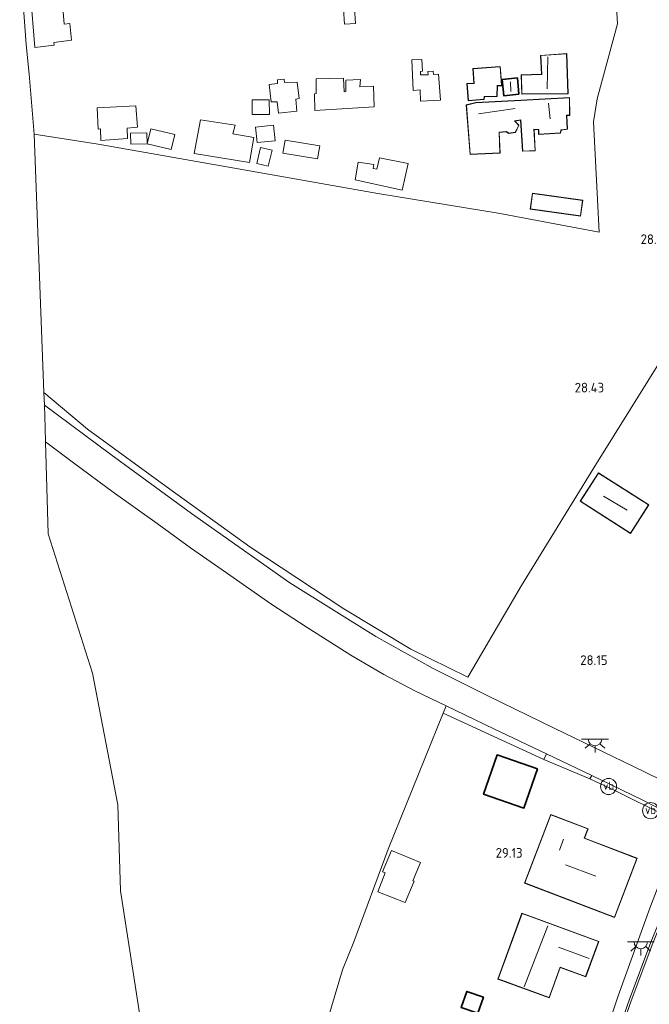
# Model space of a CAD drawing. Extents: x 184075 to 186166, y 346026 to 349063.
# Tile 23 of 136: x 184232 to 184350, y 346629 to 346812. Entities that reach past the tile are written whole.
import ezdxf
from ezdxf.enums import TextEntityAlignment as Align

# ---------------------------------------------------------------- set-up
doc = ezdxf.new("R2010")
doc.units = 0
for name, color, linetype, lineweight in [('B-ME-GR-GRAS-GV', 60, 'Continuous', 13), ('B-ME-GR-HAAG-G', 90, 'GR-HAAG1', 13), ('B-ME-IE-MEUBILAIR_WEGMEUBILAIR-S', 7, 'Continuous', 25), ('B-ME-IE-TERREINAFSCHEIDING_KUNSTMATIG_HEKWERK-G', 20, 'IE-TERREINAFSCHEIDING-KUNSTMATIG', 18), ('B-ME-KG-KADASTRAAL_DAKRAND-G', 170, 'Continuous', 18), ('B-ME-KG-KADASTRAAL_NOK-G', 10, 'Continuous', 18), ('B-ME-OG-BEBOUWING_SCHUUR-GV', 7, 'Continuous', 35), ('B-ME-OG-BEBOUWING_WONINGBOUW-GV', 7, 'Continuous', 18), ('B-ME-OG-HOOGTEPUNT-S', 7, 'Continuous', 25), ('B-ME-OG-TERREIN_GROEN_TUIN-GV', 7, 'Continuous', 18), ('B-ME-OG-TERREIN_WOONWAGENLOCATIE-GV', 7, 'Continuous', 18), ('B-ME-VH-GOOT-GV', 170, 'Continuous', 18), ('B-ME-VH-VERHARDING_ASFALT-GV', 252, 'Continuous', 18), ('B-ME-VH-VERHARDING_STRAATBAKSTEEN-GV', 252, 'Continuous', 18), ('B-ME-VW-VERKEERSTEKEN_DRAAGCONSTRUCTIE-S', 7, 'Continuous', 25)]:
    doc.layers.add(name, color=color, linetype=linetype, lineweight=lineweight)
doc.styles.add('NLCS-ISO', font='NLCS-ISO.ttf')
doc.styles.add('NLCS-ISO-ANNOTATIVE-T18', font='NLCS-ISO.ttf', dxfattribs={"height": 1.8})
doc.linetypes.add('GR-HAAG1', pattern='A,6,[176,NLCS.SHX,S=0.125,R=0,X=0,Y=0],-2', length=8)
doc.linetypes.add('IE-TERREINAFSCHEIDING-KUNSTMATIG', pattern='A,4,[82,NLCS.SHX,S=0.75,R=90,X=0,Y=0],4,-2', length=10)

# ---------------------------------------------------------------- blocks, each defined once
blk = doc.blocks.new('SAL-HOOGTELABEL-SO')
at = {"color": 0, "linetype": 'ByBlock', "lineweight": -2, "style": 'NLCS-ISO-ANNOTATIVE-T18'}
blk.add_attdef('HOOGTE', text='', height=1.8, dxfattribs=at).set_placement((2.79, 0), align=Align.RIGHT)
blk = doc.blocks.new('SKL-ET_OV_LICHTPUNT-SO')
at = {"color": 0, "linetype": 'ByBlock', "lineweight": 18}
for points in [[(-1.25, 0), (-2.5, 0)], [(1.25, 0), (2.5, 0)], [(-0.92, -0.85), (-1.83, -1.7)], [(0, -1.25), (0, -2.5)], [(0.92, -0.85), (1.83, -1.7)]]:
    blk.add_lwpolyline(points, dxfattribs=at)
blk.add_lwpolyline([(0, 0), (1.25, 0, -1), (-1.25, 0)], format="xyb", close=True, dxfattribs=at)
blk = doc.blocks.new('SIE-WEG_PAAL_VERKEERSBORD-SO')
at = {"color": 0, "linetype": 'ByBlock', "lineweight": 18}
blk.add_circle((0, 0), 1.5, dxfattribs=at)
at = {"color": 0, "linetype": 'ByBlock', "lineweight": 18, "style": 'NLCS-ISO'}
blk.add_text('vb', height=1.5, dxfattribs=at).set_placement((0, 0.13), align=Align.MIDDLE_CENTER)

msp = doc.modelspace()

# ---------------------------------------------------------------- linework, layer by layer
at = {"layer": 'B-ME-GR-GRAS-GV'}
msp.add_polyline3d([(184355.619, 346754.767, 28.203), (184339.813, 346729.404, 28.32), (184325.809, 346706.669, 28.018), (184315.844, 346689.562, 28.203), (184305.206, 346694.82, 28.343), (184292.745, 346702.321, 28.343), (184275.227, 346713.83, 28.401), (184260.367, 346724.611, 28.459), (184245.034, 346735.794, 28.598), (184236.906, 346742.604, 28.598), (184235.078, 346790.719, 28.383), (184247.025, 346788.839, 28.323), (184276.251, 346783.678, 28.252), (184299.078, 346779.64, 28.144), (184321.468, 346775.985, 28.293), (184340.302, 346772.463, 28.181), (184339.223, 346793.029, 28.368), (184339.889, 346797.323, 28.506), (184343.699, 346811.266, 28.356), (184343.265, 346818.727, 28.334)], dxfattribs=at)
for points in [[(184282.57, 346601.737, 28.492), (184277.72, 346586.395, 28.584), (184259.435, 346596.647, 28.927), (184251.156, 346649.781, 29.004), (184250.641, 346665.813, 29.004), (184245.969, 346690.312, 29.004), (184237.672, 346716.25, 29.004), (184237.225, 346733.396, 28.667), (184242.408, 346729.523, 28.659), (184249.783, 346724.031, 28.664), (184257.965, 346718.224, 28.66), (184264.176, 346713.671, 28.622), (184270.903, 346709.035, 28.578), (184279.171, 346703.228, 28.563), (184285.923, 346698.858, 28.557), (184294.043, 346693.703, 28.515), (184300.172, 346690.112, 28.515), (184305.939, 346687.044, 28.528), (184311.784, 346684.244, 28.537), (184311.254, 346682.896, 28.593), (184301.023, 346657.58, 28.215), (184294.61, 346640.263, 28.636), (184292.501, 346635.05, 28.39), (184288.4, 346621.308, 28.536)], [(184330.492, 346675.311, 28.487), (184329.969, 346674.254, 28.669), (184311.254, 346682.896, 28.593), (184311.784, 346684.244, 28.537), (184320.697, 346679.975, 28.551)], [(184355.122, 346662.661, 28.72), (184355.307, 346661.113, 28.787), (184352.97, 346663.663, 28.749), (184343.168, 346668.45, 28.711), (184338.573, 346670.639, 28.578), (184338.94, 346671.289, 28.432), (184348.297, 346666.735, 28.388), (184352.009, 346664.834, 28.505), (184354.13, 346663.51, 28.626)]]:
    msp.add_polyline3d(points, close=True, dxfattribs=at)
at = {"layer": 'B-ME-GR-HAAG-G'}
for points in [[(184343.265, 346818.727, 28.334), (184343.699, 346811.266, 28.356), (184339.889, 346797.323, 28.506), (184339.223, 346793.029, 28.368), (184340.302, 346772.463, 28.181)], [(184301.023, 346657.58, 28.215), (184311.254, 346682.896, 28.593), (184329.969, 346674.254, 28.669)], [(184355.307, 346661.113, 28.787), (184352.97, 346663.663, 28.749), (184343.168, 346668.45, 28.711), (184338.573, 346670.639, 28.578)]]:
    msp.add_polyline3d(points, dxfattribs=at)
at = {"layer": 'B-ME-IE-TERREINAFSCHEIDING_KUNSTMATIG_HEKWERK-G'}
for points in [[(184236.906, 346742.604, 28.598), (184245.034, 346735.794, 28.598), (184260.367, 346724.611, 28.459), (184275.227, 346713.83, 28.401), (184292.745, 346702.321, 28.343), (184305.206, 346694.82, 28.343), (184315.844, 346689.562, 28.203), (184325.809, 346706.669, 28.018), (184339.813, 346729.404, 28.32), (184355.619, 346754.767, 28.203), (184386.352, 346747.282, 28.528), (184387.53, 346754.072, 28.552), (184389.891, 346766.812, 28.308), (184392.578, 346789.026, 28.412), (184393.496, 346794.101, 28.296), (184408.887, 346792.357, 28.621), (184426.265, 346789.379, 28.645)], [(184340.302, 346772.463, 28.181), (184321.468, 346775.985, 28.293), (184299.078, 346779.64, 28.144), (184276.251, 346783.678, 28.252), (184247.025, 346788.839, 28.323), (184235.078, 346790.719, 28.383)]]:
    msp.add_polyline3d(points, dxfattribs=at)
at = {"layer": 'B-ME-KG-KADASTRAAL_DAKRAND-G'}
for points in [[(184325.911, 346798.225, 30.746), (184325.804, 346801.706, 30.777), (184329.583, 346801.838, 31.173), (184329.43, 346805.342, 31.118), (184334.216, 346805.662, 30.714), (184334.456, 346798.286, 30.706)], [(184315.928, 346796.988, 30.214), (184315.708, 346800.126, 30.222), (184316.991, 346800.177, 30.404), (184316.841, 346802.88, 30.483), (184321.833, 346803.269, 30.42), (184322.101, 346799.765, 30.42), (184321.299, 346799.762, 30.42), (184321.24, 346797.791, 30.159), (184318.857, 346797.712, 30.27), (184318.837, 346797.208, 30.262)], [(184322.568, 346797.935, 30.072), (184322.271, 346800.852, 30.079), (184325.004, 346801.13, 30.103), (184325.301, 346798.212, 30.096)], [(184329.06, 346790.725, 29.945), (184329.034, 346791.595, 29.945), (184328.14, 346791.637, 29.985), (184328.341, 346787.652, 29.937), (184326.074, 346787.573, 29.937), (184325.704, 346793.413, 29.985), (184324.513, 346793.201, 29.985), (184325.296, 346792.357, 29.993), (184324.66, 346791.071, 29.985), (184323.493, 346790.906, 29.985), (184323.01, 346791.201, 29.993), (184321.636, 346791.081, 29.969), (184321.791, 346787.233, 29.826), (184316.294, 346786.979, 29.826), (184315.566, 346796.139, 29.692), (184317.305, 346796.536, 30.745), (184325.71, 346797.01, 30.404), (184334.734, 346797.463, 29.985), (184334.749, 346794.256, 29.921), (184334.222, 346794.23, 29.921), (184334.325, 346791.665, 29.818), (184333.158, 346791.499, 29.905), (184333.068, 346790.972, 29.905)], [(184327.897, 346779.668, 30.59), (184327.497, 346776.812, 30.578), (184336.78, 346775.512, 30.448), (184337.18, 346778.368, 30.46)], [(184340.163, 346727.6, 32.126), (184336.812, 346722.369, 32.173), (184346.093, 346716.423, 32.173), (184349.444, 346721.654, 32.126)], [(184326.237, 346665.262, 31.741), (184318.817, 346667.82, 31.928), (184321.31, 346675.051, 31.939), (184328.729, 346672.493, 31.752)], [(184343.11, 346644.89, 32.359), (184326.448, 346651.272, 32.438), (184331.302, 346663.945, 32.383), (184338.17, 346661.314, 32.348), (184337.502, 346659.57, 32.35), (184347.296, 346655.818, 32.356)], [(184337.763, 346633.858, 31.797), (184333.015, 346635.597, 31.939), (184330.943, 346629.906, 32.3), (184321.473, 346633.372, 32.356), (184325.927, 346645.548, 32.089), (184340.139, 346640.343, 31.855)], [(184317.634, 346627.044, 30.929), (184314.668, 346628.087, 30.903), (184315.694, 346631.004, 30.898), (184318.659, 346629.961, 30.923)]]:
    msp.add_polyline3d(points, close=True, dxfattribs=at)
at = {"layer": 'B-ME-KG-KADASTRAAL_NOK-G'}
for points in [[(184330.74, 346805.101, 31.306), (184330.606, 346799.167, 31.266)], [(184323.774, 346800.487, 30.491), (184323.85, 346798.678, 30.427)], [(184330.825, 346796.487, 30.712), (184331.158, 346793.579, 30.57)], [(184324.667, 346795.474, 30.799), (184317.798, 346794.527, 30.823)], [(184345.471, 346720.707, 34.192), (184341.059, 346723.307, 34.215)], [(184332.901, 346657.381, 34.155), (184333.632, 346659.419, 34.195)], [(184339.637, 346652.504, 35.805), (184334.02, 346654.62, 35.87)], [(184330.741, 346643.292, 36.094), (184326.339, 346631.885, 36.398)], [(184332.715, 346639.315, 33.759), (184338.393, 346637.191, 33.797)]]:
    msp.add_polyline3d(points, dxfattribs=at)
at = {"layer": 'B-ME-OG-BEBOUWING_SCHUUR-GV'}
for points in [[(184325.356, 346798.167, 27.951), (184322.523, 346797.88, 27.951), (184322.216, 346800.897, 27.951), (184325.049, 346801.185, 27.951)], [(184328.793, 346672.524, 28.632), (184326.268, 346665.199, 28.939), (184318.754, 346667.789, 28.939), (184321.279, 346675.114, 28.939)], [(184318.723, 346629.992, 28.849), (184317.664, 346626.98, 28.849), (184314.604, 346628.056, 28.849), (184315.663, 346631.068, 28.849)]]:
    msp.add_polyline3d(points, close=True, dxfattribs=at)
at = {"layer": 'B-ME-OG-BEBOUWING_WONINGBOUW-GV'}
for points in [[(184334.507, 346798.237, 28.16), (184325.862, 346798.174, 28.16), (184325.752, 346801.754, 28.16), (184329.531, 346801.886, 28.16), (184329.378, 346805.389, 28.16), (184334.264, 346805.715, 28.16)], [(184307.001, 346801.762, 28.032), (184308.433, 346801.747, 28.032), (184308.407, 346802.384, 28.032), (184309.4, 346802.465, 28.032), (184309.426, 346801.822, 28.032), (184310.363, 346801.872, 28.032), (184310.713, 346797.032, 28.032), (184307.038, 346796.85, 28.032), (184306.937, 346798.955, 28.032), (184305.678, 346798.835, 28.032), (184305.419, 346804.549, 28.032), (184307.259, 346804.606, 28.032), (184307.388, 346802.45, 28.032), (184307.018, 346802.402, 28.032)], [(184318.885, 346797.161, 27.916), (184315.882, 346796.935, 27.916), (184315.655, 346800.174, 27.916), (184316.938, 346800.225, 27.916), (184316.788, 346802.926, 27.916), (184321.879, 346803.323, 27.916), (184322.155, 346799.715, 27.916), (184321.348, 346799.712, 27.916), (184321.288, 346797.743, 27.916), (184318.905, 346797.663, 27.916)], [(184334.274, 346794.183, 27.927), (184334.377, 346791.622, 27.927), (184333.201, 346791.455, 27.927), (184333.111, 346790.925, 27.927), (184329.012, 346790.672, 27.927), (184328.985, 346791.547, 27.927), (184328.193, 346791.585, 27.927), (184328.394, 346787.604, 27.927), (184326.027, 346787.521, 27.927), (184325.657, 346793.354, 27.927), (184324.612, 346793.168, 27.927), (184325.356, 346792.366, 27.927), (184324.694, 346791.026, 27.927), (184323.482, 346790.854, 27.927), (184322.998, 346791.15, 27.927), (184321.688, 346791.035, 27.927), (184321.843, 346787.185, 27.927), (184316.248, 346786.927, 27.927), (184315.512, 346796.178, 27.927), (184317.298, 346796.586, 27.927), (184325.708, 346797.059, 27.927), (184334.784, 346797.515, 27.927), (184334.799, 346794.208, 27.927)], [(184337.237, 346778.411, 28.09), (184336.823, 346775.456, 28.09), (184327.44, 346776.77, 28.09), (184327.854, 346779.725, 28.09)], [(184349.513, 346721.669, 28.493), (184346.108, 346716.354, 28.493), (184336.743, 346722.354, 28.493), (184340.148, 346727.669, 28.493)], [(184347.361, 346655.847, 29.193), (184343.139, 346644.825, 29.193), (184326.383, 346651.243, 29.193), (184331.273, 346664.009, 29.193), (184338.235, 346661.342, 29.193), (184337.567, 346659.598, 29.193)], [(184340.203, 346640.373, 28.947), (184337.793, 346633.794, 28.947), (184333.045, 346635.532, 28.947), (184330.973, 346629.842, 28.947), (184321.409, 346633.342, 28.947), (184325.897, 346645.612, 28.947)]]:
    msp.add_polyline3d(points, close=True, dxfattribs=at)
at = {"layer": 'B-ME-OG-TERREIN_GROEN_TUIN-GV'}
for points in [[(184353.911, 346669.418, 28.52), (184346.656, 346672.945, 28.401), (184331.932, 346680.082, 28.465), (184319.54, 346686.13, 28.503), (184309.368, 346691.208, 28.511), (184298.72, 346697.142, 28.505), (184282.67, 346707.143, 28.499), (184264.384, 346720.072, 28.586), (184249.343, 346731.03, 28.628), (184236.996, 346740.259, 28.599), (184236.906, 346742.604, 28.598), (184245.034, 346735.794, 28.598), (184260.367, 346724.611, 28.459), (184275.227, 346713.83, 28.401), (184292.745, 346702.321, 28.343), (184305.206, 346694.82, 28.343), (184315.844, 346689.562, 28.203), (184325.809, 346706.669, 28.018), (184339.813, 346729.404, 28.32), (184355.619, 346754.767, 28.203)], [(184288.4, 346621.308, 28.536), (184292.501, 346635.05, 28.39), (184294.61, 346640.263, 28.636), (184301.023, 346657.58, 28.215), (184311.254, 346682.896, 28.593), (184329.969, 346674.254, 28.669), (184338.573, 346670.639, 28.578), (184343.168, 346668.45, 28.711), (184352.97, 346663.663, 28.749), (184355.307, 346661.113, 28.787), (184349.707, 346646.55, 29.025), (184343.846, 346630.251, 28.889), (184341.19, 346622.458, 28.73)]]:
    msp.add_polyline3d(points, dxfattribs=at)
for points in [[(184336.743, 346722.354, 28.493), (184346.108, 346716.354, 28.493), (184349.513, 346721.669, 28.493), (184340.148, 346727.669, 28.493)], [(184318.754, 346667.789, 28.939), (184326.268, 346665.199, 28.939), (184328.793, 346672.524, 28.632), (184321.279, 346675.114, 28.939)], [(184331.273, 346664.009, 29.193), (184326.383, 346651.243, 29.193), (184343.139, 346644.825, 29.193), (184347.361, 346655.847, 29.193), (184337.567, 346659.598, 29.193), (184338.235, 346661.342, 29.193)], [(184307.008, 346655.046, 28.215), (184301.64, 346657.29, 28.215), (184299.972, 346653.308, 28.215), (184300.468, 346653.113, 28.215), (184299.087, 346649.621, 28.215), (184304.143, 346647.621, 28.215), (184305.815, 346651.589, 28.215), (184305.596, 346651.681, 28.215)], [(184340.203, 346640.373, 28.947), (184325.897, 346645.612, 28.947), (184321.409, 346633.342, 28.947), (184330.973, 346629.842, 28.947), (184333.045, 346635.532, 28.947), (184337.793, 346633.794, 28.947)], [(184318.723, 346629.992, 28.849), (184315.663, 346631.068, 28.849), (184314.604, 346628.056, 28.849), (184317.664, 346626.98, 28.849)]]:
    msp.add_polyline3d(points, close=True, dxfattribs=at)
at = {"layer": 'B-ME-OG-TERREIN_WOONWAGENLOCATIE-GV'}
msp.add_polyline3d([(184343.265, 346818.727, 28.334), (184343.699, 346811.266, 28.356), (184339.889, 346797.323, 28.506), (184339.223, 346793.029, 28.368), (184340.302, 346772.463, 28.181), (184321.468, 346775.985, 28.293), (184299.078, 346779.64, 28.144), (184276.251, 346783.678, 28.252), (184247.025, 346788.839, 28.323), (184235.078, 346790.719, 28.383), (184234.167, 346801.876, 28.597), (184233.619, 346807.405, 28.557), (184232.399, 346823.614, 28.548)], dxfattribs=at)
for points in [[(184240.649, 346811.216, 28.276), (184240.209, 346817.375, 28.276), (184234.384, 346816.882, 28.276), (184235.216, 346806.888, 28.276), (184238.824, 346807.282, 28.276), (184238.73, 346807.787, 28.276), (184242.021, 346808.213, 28.276), (184241.747, 346811.359, 28.276)], [(184292.656, 346814.047, 27.788), (184292.88, 346811.183, 27.788), (184294.924, 346811.343, 27.788), (184294.7, 346814.207, 27.788)], [(184329.378, 346805.389, 28.16), (184329.531, 346801.886, 28.16), (184325.752, 346801.754, 28.16), (184325.862, 346798.174, 28.16), (184334.507, 346798.237, 28.16), (184334.264, 346805.715, 28.16)], [(184305.419, 346804.549, 28.032), (184305.678, 346798.835, 28.032), (184306.937, 346798.955, 28.032), (184307.038, 346796.85, 28.032), (184310.713, 346797.032, 28.032), (184310.363, 346801.872, 28.032), (184309.426, 346801.822, 28.032), (184309.4, 346802.465, 28.032), (184308.407, 346802.384, 28.032), (184308.433, 346801.747, 28.032), (184307.001, 346801.762, 28.032), (184307.018, 346802.402, 28.032), (184307.388, 346802.45, 28.032), (184307.259, 346804.606, 28.032)], [(184322.155, 346799.715, 27.916), (184321.879, 346803.323, 27.916), (184316.788, 346802.926, 27.916), (184316.938, 346800.225, 27.916), (184315.655, 346800.174, 27.916), (184315.882, 346796.935, 27.916), (184318.885, 346797.161, 27.916), (184318.905, 346797.663, 27.916), (184321.288, 346797.743, 27.916), (184321.348, 346799.712, 27.916)], [(184278.816, 346799.979, 27.974), (184279.209, 346796.725, 27.974), (184280.308, 346796.753, 27.974), (184280.57, 346794.62, 27.974), (184283.986, 346794.989, 27.974), (184283.839, 346797.238, 27.974), (184284.414, 346797.356, 27.974), (184284.045, 346800.424, 27.974), (184281.707, 346800.322, 27.974), (184281.613, 346800.942, 27.974), (184280.374, 346800.812, 27.974), (184280.4, 346800.17, 27.974)], [(184287.568, 346801.032, 27.951), (184287.58, 346798.281, 27.951), (184287.282, 346798.257, 27.951), (184287.32, 346795.111, 27.951), (184298.391, 346795.808, 27.951), (184298.256, 346799.686, 27.951), (184295.742, 346799.561, 27.951), (184295.828, 346800.889, 27.951), (184293.112, 346800.805, 27.951), (184293.145, 346798.669, 27.951), (184292.808, 346798.614, 27.951), (184292.705, 346801.172, 27.951)], [(184325.356, 346798.167, 27.951), (184325.049, 346801.185, 27.951), (184322.216, 346800.897, 27.951), (184322.523, 346797.88, 27.951)], [(184275.676, 346797.085, 28.101), (184275.686, 346794.351, 28.101), (184278.876, 346794.365, 28.101), (184278.866, 346797.1, 28.101)], [(184325.708, 346797.059, 27.927), (184317.298, 346796.586, 27.927), (184315.512, 346796.178, 27.927), (184316.248, 346786.927, 27.927), (184321.843, 346787.185, 27.927), (184321.688, 346791.035, 27.927), (184322.998, 346791.15, 27.927), (184323.482, 346790.854, 27.927), (184324.694, 346791.026, 27.927), (184325.356, 346792.366, 27.927), (184324.612, 346793.168, 27.927), (184325.657, 346793.354, 27.927), (184326.027, 346787.521, 27.927), (184328.394, 346787.604, 27.927), (184328.193, 346791.585, 27.927), (184328.985, 346791.547, 27.927), (184329.012, 346790.672, 27.927), (184333.111, 346790.925, 27.927), (184333.201, 346791.455, 27.927), (184334.377, 346791.622, 27.927), (184334.274, 346794.183, 27.927), (184334.799, 346794.208, 27.927), (184334.784, 346797.515, 27.927)], [(184252.439, 346789.896, 28.229), (184252.43, 346791.844, 28.229), (184254.334, 346791.99, 28.229), (184254.034, 346796.005, 28.229), (184246.836, 346795.624, 28.229), (184246.995, 346791.678, 28.229), (184247.452, 346791.68, 28.229), (184247.484, 346789.547, 28.229)], [(184275.198, 346785.43, 28.078), (184275.973, 346790.066, 28.078), (184272.057, 346790.804, 28.078), (184272.486, 346792.365, 28.078), (184266.079, 346793.384, 28.078), (184264.897, 346787.118, 28.078)], [(184256.112, 346788.928, 28.264), (184256.075, 346790.996, 28.264), (184253.019, 346790.908, 28.264), (184253.078, 346788.841, 28.264)], [(184261.289, 346790.638, 28.206), (184256.811, 346791.718, 28.206), (184256.161, 346788.923, 28.264), (184260.614, 346787.858, 28.206)], [(184276.308, 346792.013, 28.125), (184276.608, 346789.15, 28.125), (184279.961, 346789.503, 28.125), (184279.661, 346792.366, 28.125)], [(184288.259, 346788.565, 28.125), (184281.793, 346789.629, 28.125), (184281.392, 346787.192, 28.125), (184287.858, 346786.129, 28.125)], [(184278.681, 346784.738, 28.09), (184279.4, 346787.742, 28.09), (184277.26, 346788.254, 28.09), (184276.541, 346785.25, 28.09)], [(184299.376, 346786.296, 28.055), (184298.905, 346784.189, 28.055), (184298.178, 346784.344, 28.055), (184298.359, 346785.06, 28.055), (184295.39, 346785.521, 28.055), (184294.862, 346782.193, 28.055), (184303.625, 346780.287, 28.055), (184304.748, 346785.271, 28.055)], [(184327.44, 346776.77, 28.09), (184336.823, 346775.456, 28.09), (184337.237, 346778.411, 28.09), (184327.854, 346779.725, 28.09)]]:
    msp.add_polyline3d(points, close=True, dxfattribs=at)
at = {"layer": 'B-ME-VH-GOOT-GV'}
msp.add_polyline3d([(184305.061, 346496.982, 28.755), (184302.935, 346489.901, 28.766), (184303.144, 346491.983, 28.727), (184304.679, 346497.098, 28.719), (184311.309, 346518.675, 28.632), (184319.463, 346545.41, 28.634), (184326.245, 346567.253, 28.576), (184331.838, 346585.457, 28.57), (184334.103, 346592.828, 28.567), (184337.527, 346603.879, 28.571), (184342.032, 346618.418, 28.576), (184345.882, 346629.447, 28.598), (184349.919, 346640.204, 28.649), (184354.669, 346651.833, 28.714), (184355.045, 346651.7, 28.75), (184350.292, 346640.063, 28.686), (184346.256, 346629.311, 28.634), (184342.41, 346618.294, 28.613), (184334.484, 346592.71, 28.603), (184326.626, 346567.136, 28.613), (184319.843, 346545.293, 28.67), (184311.69, 346518.558, 28.668)], close=True, dxfattribs=at)
at = {"layer": 'B-ME-VH-VERHARDING_ASFALT-GV'}
for points in [[(184352.009, 346664.834, 28.505), (184348.297, 346666.735, 28.388), (184338.94, 346671.289, 28.432), (184330.492, 346675.311, 28.487), (184320.697, 346679.975, 28.551), (184311.784, 346684.244, 28.537), (184305.939, 346687.044, 28.528), (184300.172, 346690.112, 28.515), (184294.043, 346693.703, 28.515), (184285.923, 346698.858, 28.557), (184279.171, 346703.228, 28.563), (184270.903, 346709.035, 28.578), (184264.176, 346713.671, 28.622), (184257.965, 346718.224, 28.66), (184249.783, 346724.031, 28.664), (184242.408, 346729.523, 28.659), (184237.225, 346733.396, 28.667), (184237.156, 346736.031, 29.004), (184236.996, 346740.259, 28.599), (184249.343, 346731.03, 28.628), (184264.384, 346720.072, 28.586), (184282.67, 346707.143, 28.499), (184298.72, 346697.142, 28.505), (184309.368, 346691.208, 28.511), (184319.54, 346686.13, 28.503), (184331.932, 346680.082, 28.465), (184346.656, 346672.945, 28.401), (184353.911, 346669.418, 28.52)], [(184342.41, 346618.294, 28.613), (184346.256, 346629.311, 28.634), (184350.292, 346640.063, 28.686)]]:
    msp.add_polyline3d(points, dxfattribs=at)
at = {"layer": 'B-ME-VH-VERHARDING_STRAATBAKSTEEN-GV'}
for points in [[(184338.94, 346671.289, 28.432), (184338.573, 346670.639, 28.578), (184329.969, 346674.254, 28.669), (184330.492, 346675.311, 28.487)], [(184342.032, 346618.418, 28.576), (184337.527, 346603.879, 28.571), (184334.924, 346604.474, 28.795), (184336.784, 346609.704, 28.814), (184341.19, 346622.458, 28.73), (184343.846, 346630.251, 28.889), (184349.707, 346646.55, 29.025), (184355.307, 346661.113, 28.787), (184355.122, 346662.661, 28.72), (184356.034, 346661.041, 28.767), (184356.436, 346659.65, 28.784), (184356.566, 346657.931, 28.791), (184356.335, 346656.267, 28.799), (184355.579, 346654.061, 28.726), (184354.669, 346651.833, 28.714), (184349.919, 346640.204, 28.649), (184345.882, 346629.447, 28.598)]]:
    msp.add_polyline3d(points, close=True, dxfattribs=at)

# ---------------------------------------------------------------- block references
at = {"layer": 'B-ME-IE-MEUBILAIR_WEGMEUBILAIR-S'}
for p in [(184339.513, 346678.042, 28.097), (184348.032, 346640.266, 28.891)]:
    msp.add_blockref('SKL-ET_OV_LICHTPUNT-SO', p, dxfattribs=at)
at = {"layer": 'B-ME-OG-HOOGTEPUNT-S'}
for p, values in [((184350.22, 346770.251, 28.212), {'HOOGTE': '28.21'}), ((184338.41, 346742.609, 28.433), {'HOOGTE': '28.43'}), ((184339.058, 346691.859, 28.148), {'HOOGTE': '28.15'}), ((184323.234, 346655.961, 29.128), {'HOOGTE': '29.13'})]:
    msp.add_blockref('SAL-HOOGTELABEL-SO', p, dxfattribs=at).add_auto_attribs(values)
at = {"layer": 'B-ME-VW-VERKEERSTEKEN_DRAAGCONSTRUCTIE-S'}
for p in [(184342.039, 346669.222, 28.592), (184349.851, 346664.721, 28.655)]:
    msp.add_blockref('SIE-WEG_PAAL_VERKEERSBORD-SO', p, dxfattribs=at)

doc.saveas('drawing.dxf')
